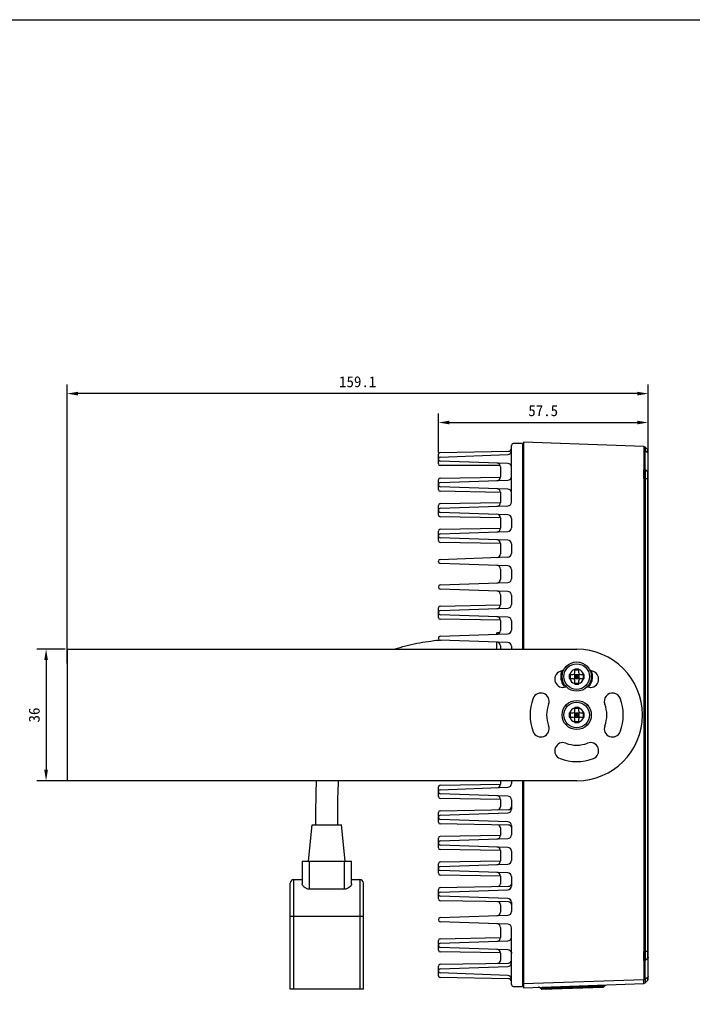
# Model space of a CAD drawing. Header units: millimetres. Extents: x 635 to 1283, y 8 to 421.
# Tile 6 of 12: x 882 to 1066, y 152 to 421. Entities that reach past the tile are written whole.
import ezdxf

# ---------------------------------------------------------------- set-up
doc = ezdxf.new("R2010")
doc.units = ezdxf.units.MM
doc.header["$LTSCALE"] = 32.67
doc.header["$PDMODE"] = 3
doc.header["$PDSIZE"] = 8
doc.layers.get('0').update_dxf_attribs({"linetype": 'CONTINUOUS'})
doc.layers.get('Defpoints').update_dxf_attribs({"linetype": 'CONTINUOUS'})
doc.layers.add('20_ALL_FEATURES', color=7, linetype='CONTINUOUS')
doc.layers.add('51__DRAFT_DIMS', color=7, linetype='CONTINUOUS')
doc.styles.get("Standard").update_dxf_attribs({"font": 'simfang.ttf'})
doc.dimstyles.new('DIMSTYLE_1', dxfattribs={"dimtxt": 3, "dimasz": 3, "dimexe": 2.5, "dimexo": 0.5, "dimgap": 0.75, "dimtad": 1, "dimdsep": 46, "dimtxsty": 'STANDARD', "dimblk": '_FILLED', "dimblk1": '_FILLED', "dimblk2": '_FILLED', "dimcen": 0.09, "dimclrt": 3, "dimazin": 2, "dimtp": 0.5, "dimtm": 0.5, "dimtfac": 1, "dimtofl": 0, "dimtmove": 0, "dimatfit": 3, "dimldrblk": '_FILLED', "dimfxl": 1, "dimtolj": 1, "dimarcsym": 0})
doc.dimstyles.new('DIMSTYLE_2', dxfattribs={"dimtxt": 3, "dimasz": 3, "dimexe": 2.5, "dimexo": 0.5, "dimgap": 0.75, "dimtad": 1, "dimdsep": 46, "dimtxsty": 'STANDARD', "dimblk": '_FILLED', "dimblk1": '_FILLED', "dimblk2": '_FILLED', "dimcen": 0.09, "dimclrt": 3, "dimazin": 2, "dimtp": 0.3, "dimtm": 0.3, "dimtfac": 1, "dimtofl": 0, "dimtmove": 0, "dimatfit": 3, "dimldrblk": '_FILLED', "dimfxl": 1, "dimtolj": 1, "dimarcsym": 0})

# ---------------------------------------------------------------- blocks, each defined once
blk = doc.blocks.new('_FILLED')
at = {"color": 0, "linetype": 'ByBlock'}
blk.add_solid([(0, 0), (-1, 0.167), (-1, -0.167)], dxfattribs=at)
blk = doc.blocks.new('*D36')
at = {"layer": '51__DRAFT_DIMS', "color": 0, "lineweight": -2}
for p, q in [((894.25, 248.67), (886.48, 248.67)), ((888.98, 245.67), (888.98, 215.67)), ((896.75, 212.67), (886.48, 212.67))]:
    blk.add_line(p, q, dxfattribs=at)
at = {"layer": 'Defpoints', "color": 0}
for p in [(894.75, 248.67), (888.98, 212.67), (897.25, 212.67)]:
    blk.add_point(p, dxfattribs=at)
at = {"layer": '51__DRAFT_DIMS', "color": 0, "linetype": 'ByBlock', "lineweight": -2, "xscale": 3, "yscale": 3, "zscale": 3}
for p, rotation in [((888.98, 248.67), 90), ((888.98, 212.67), 270)]:
    blk.add_blockref('_FILLED', p, dxfattribs=dict(at, rotation=rotation))
at = {"layer": '51__DRAFT_DIMS', "color": 251, "insert": (884.23, 230.66), "char_height": 3, "attachment_point": 2, "rotation": 90, "line_spacing_factor": 0.9}
blk.add_mtext('\\A1;36', dxfattribs=at)
blk = doc.blocks.new('*D37')
at = {"layer": '51__DRAFT_DIMS', "color": 0, "lineweight": -2}
for p, q in [((894.75, 244.72), (894.75, 321.08)), ((1053.85, 302.7), (1053.85, 321.08)), ((1050.85, 318.58), (897.75, 318.58))]:
    blk.add_line(p, q, dxfattribs=at)
at = {"layer": 'Defpoints', "color": 0}
for p in [(894.75, 318.58), (1053.85, 302.2), (894.75, 244.22)]:
    blk.add_point(p, dxfattribs=at)
at = {"layer": '51__DRAFT_DIMS', "color": 0, "linetype": 'ByBlock', "lineweight": -2, "xscale": 3, "yscale": 3, "zscale": 3, "rotation": 180}
blk.add_blockref('_FILLED', (894.75, 318.58), dxfattribs=at)
at = {"layer": '51__DRAFT_DIMS', "color": 0, "linetype": 'ByBlock', "lineweight": -2, "xscale": 3, "yscale": 3, "zscale": 3}
blk.add_blockref('_FILLED', (1053.85, 318.58), dxfattribs=at)
at = {"layer": '51__DRAFT_DIMS', "color": 251, "insert": (974.29, 323.33), "char_height": 3, "attachment_point": 2, "line_spacing_factor": 0.9}
blk.add_mtext('\\A1;159.1', dxfattribs=at)
blk = doc.blocks.new('*D38')
at = {"layer": '51__DRAFT_DIMS', "color": 0, "lineweight": -2}
for p, q in [((996.39, 302.48), (996.39, 313.17)), ((1053.85, 302.7), (1053.85, 313.17)), ((999.39, 310.67), (1050.85, 310.67))]:
    blk.add_line(p, q, dxfattribs=at)
at = {"layer": 'Defpoints', "color": 0}
for p in [(1053.85, 310.67), (996.39, 301.98), (1053.85, 302.2)]:
    blk.add_point(p, dxfattribs=at)
at = {"layer": '51__DRAFT_DIMS', "color": 0, "linetype": 'ByBlock', "lineweight": -2, "xscale": 3, "yscale": 3, "zscale": 3}
for p, rotation in [((996.39, 310.67), 179.9999625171), ((1053.85, 310.67), 359.9999625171)]:
    blk.add_blockref('_FILLED', p, dxfattribs=dict(at, rotation=rotation))
at = {"layer": '51__DRAFT_DIMS', "color": 251, "insert": (1025.08, 315.42), "char_height": 3, "attachment_point": 2, "rotation": 360, "line_spacing_factor": 0.9}
blk.add_mtext('\\A1;57.5', dxfattribs=at)

msp = doc.modelspace()

# ---------------------------------------------------------------- linework, layer by layer
msp.add_lwpolyline([(635.47, 420.86), (1282.748, 420.86), (1282.748, 8.445), (635.47, 8.445)], close=True)
at = {"layer": '20_ALL_FEATURES'}
for p, q in [((1016.391, 288.886), (1016.391, 304.427)), ((1019.391, 304.97), (1016.883, 304.926)), ((1019.391, 304.97), (1019.391, 248.67)), ((1019.391, 304.76), (1019.691, 304.77)), ((1019.691, 305.26), (1019.691, 248.67)), ((1052.65, 304.109), (1019.691, 305.26)), ((996.391, 299.37), (996.391, 301.979)), ((996.874, 301.239), (1015.426, 301.887)), ((996.883, 302.479), (1015.605, 302.806)), ((1052.65, 303.084), (1052.65, 297.814)), ((1053.711, 303.212), (1052.992, 303.956)), ((1052.992, 297.708), (1052.992, 302.975)), ((1052.992, 302.975), (1053.711, 302.448)), ((1053.711, 303.202), (1053.711, 303.212)), ((1053.711, 303.202), (1053.711, 303.212)), ((1053.711, 303.055), (1053.711, 303.202)), ((1053.711, 302.968), (1053.711, 303.123)), ((1053.711, 302.448), (1053.711, 303.055)), ((1053.711, 302.74), (1053.711, 302.968)), ((1053.711, 302.448), (1053.711, 302.74)), ((1053.711, 302.448), (1053.711, 297.182)), ((1053.851, 158.476), (1053.851, 302.865)), ((1015.426, 299.454), (996.874, 300.102)), ((1013.34, 298.87), (996.891, 298.87)), ((1013.391, 298.559), (1013.391, 295.781)), ((1053.711, 297.182), (1052.992, 297.708)), ((1053.711, 297.014), (1053.711, 297.182)), ((1053.711, 296.44), (1053.711, 297.014)), ((1053.711, 295.79), (1053.711, 296.44)), ((996.391, 292.362), (996.391, 294.979)), ((996.874, 294.239), (1015.426, 294.887)), ((996.883, 295.479), (1013.392, 295.767)), ((1052.65, 295.34), (1052.992, 295.337)), ((1052.65, 295.34), (1052.65, 166)), ((1052.992, 295.337), (1053.711, 295.337)), ((1052.992, 295.337), (1052.992, 166.003)), ((1053.711, 295.337), (1053.711, 295.79)), ((1053.851, 295.338), (1053.711, 295.337)), ((1053.711, 166.003), (1053.711, 295.337)), ((1015.426, 292.454), (996.874, 293.102)), ((1013.392, 291.574), (996.883, 291.862)), ((1013.391, 291.559), (1013.391, 288.781)), ((996.883, 288.479), (1013.392, 288.767)), ((996.391, 285.362), (996.391, 287.979)), ((996.874, 287.239), (1015.426, 287.887)), ((1015.426, 285.454), (996.874, 286.102)), ((1013.392, 284.574), (996.883, 284.862)), ((1013.391, 284.559), (1013.391, 281.781)), ((1016.391, 284.455), (1016.391, 281.886)), ((996.391, 278.362), (996.391, 280.979)), ((996.874, 280.239), (1015.426, 280.887)), ((996.883, 281.479), (1013.392, 281.767)), ((1015.426, 278.454), (996.874, 279.102)), ((1013.392, 277.574), (996.883, 277.862)), ((1013.391, 277.559), (1013.391, 274.781)), ((1016.391, 277.455), (1016.391, 274.886)), ((996.391, 272.602), (996.391, 272.739)), ((996.874, 273.239), (1015.426, 273.887)), ((1015.426, 271.454), (996.874, 272.102)), ((1013.391, 270.559), (1013.391, 267.781)), ((1016.391, 270.455), (1016.391, 267.886)), ((996.874, 266.239), (1015.426, 266.887)), ((996.391, 265.739), (996.391, 265.602)), ((1015.426, 264.454), (996.874, 265.102)), ((1013.391, 263.559), (1013.391, 260.781)), ((1016.391, 263.455), (1016.391, 260.886)), ((996.391, 257.362), (996.391, 259.979)), ((996.874, 259.239), (1015.426, 259.887)), ((996.883, 260.479), (1013.392, 260.767)), ((1015.426, 257.454), (996.874, 258.102)), ((1013.392, 256.574), (996.883, 256.862)), ((1013.391, 256.559), (1013.391, 253.781)), ((1016.391, 256.455), (1016.391, 253.886)), ((1013.182, 253.17), (1012.391, 253.17)), ((1012.391, 252.781), (1012.391, 253.17)), ((996.391, 251.739), (996.391, 251.602)), ((996.874, 252.239), (1015.426, 252.887)), ((1015.426, 250.454), (996.874, 251.102)), ((1012.391, 248.67), (1012.391, 250.56)), ((894.751, 248.67), (894.751, 212.67)), ((894.751, 248.67), (1034.251, 248.67)), ((1013.391, 249.559), (1013.391, 248.67)), ((1016.391, 249.455), (1016.391, 248.67)), ((1033.701, 242.22), (1033.701, 243.219)), ((1034.801, 242.942), (1033.701, 242.942)), ((1034.801, 242.22), (1034.801, 243.219)), ((1032.202, 241.72), (1033.201, 241.72)), ((1032.202, 240.62), (1033.201, 240.62)), ((1032.479, 241.72), (1032.479, 240.62)), ((1033.555, 240.474), (1034.948, 241.867)), ((1033.555, 241.867), (1034.948, 240.474)), ((1033.701, 241.72), (1034.801, 241.72)), ((1033.701, 240.62), (1033.701, 241.72)), ((1033.701, 241.17), (1034.801, 241.17)), ((1033.701, 240.62), (1034.801, 240.62)), ((1033.701, 239.121), (1033.701, 240.12)), ((1034.251, 241.72), (1034.251, 240.62)), ((1034.801, 241.72), (1034.801, 240.62)), ((1034.801, 239.121), (1034.801, 240.12)), ((1035.301, 241.72), (1036.3, 241.72)), ((1035.301, 240.62), (1036.3, 240.62)), ((1036.023, 241.72), (1036.023, 240.62)), ((1033.701, 239.398), (1034.801, 239.398)), ((1033.701, 231.72), (1033.701, 232.719)), ((1034.801, 232.442), (1033.701, 232.442)), ((1034.801, 231.72), (1034.801, 232.719)), ((1032.202, 231.22), (1033.201, 231.22)), ((1032.202, 230.12), (1033.201, 230.12)), ((1032.479, 231.22), (1032.479, 230.12)), ((1033.555, 229.974), (1034.948, 231.367)), ((1033.555, 231.367), (1034.948, 229.974)), ((1033.701, 231.22), (1034.801, 231.22)), ((1033.701, 230.12), (1033.701, 231.22)), ((1033.701, 230.67), (1034.801, 230.67)), ((1033.701, 230.12), (1034.801, 230.12)), ((1033.701, 228.621), (1033.701, 229.62)), ((1034.251, 231.22), (1034.251, 230.12)), ((1034.801, 231.22), (1034.801, 230.12)), ((1034.801, 228.621), (1034.801, 229.62)), ((1035.301, 231.22), (1036.3, 231.22)), ((1035.301, 230.12), (1036.3, 230.12)), ((1036.023, 231.22), (1036.023, 230.12)), ((1033.701, 228.898), (1034.801, 228.898)), ((1034.251, 212.67), (894.751, 212.67)), ((996.391, 208.362), (996.391, 210.979)), ((996.874, 210.239), (1015.426, 210.887)), ((996.883, 211.479), (1013.392, 211.767)), ((1013.391, 212.67), (1013.391, 211.781)), ((1016.391, 212.67), (1016.391, 211.886)), ((1019.391, 212.67), (1019.391, 156.37)), ((1019.691, 212.67), (1019.691, 156.081)), ((1015.426, 208.454), (996.874, 209.102)), ((1013.392, 207.574), (996.883, 207.862)), ((1013.391, 207.559), (1013.391, 205.556)), ((1016.391, 207.455), (1016.391, 204.886)), ((996.883, 204.481), (1015.605, 204.808)), ((996.391, 201.364), (996.391, 203.982)), ((996.874, 203.239), (1015.426, 203.887)), ((1015.426, 201.454), (996.874, 202.102)), ((960.851, 190.656), (961.851, 200.656)), ((961.852, 200.656), (969.851, 200.656)), ((970.851, 190.656), (969.851, 200.656)), ((1015.605, 200.537), (996.883, 200.864)), ((1013.391, 199.79), (1013.391, 197.781)), ((1016.391, 200.455), (1016.391, 197.886)), ((996.391, 194.362), (996.391, 196.979)), ((996.874, 196.239), (1015.426, 196.887)), ((996.883, 197.479), (1013.392, 197.767)), ((1015.426, 194.454), (996.874, 195.102)), ((1013.392, 193.574), (996.883, 193.862)), ((1013.391, 193.559), (1013.391, 190.781)), ((1016.391, 193.455), (1016.391, 190.886)), ((959.101, 190.656), (972.601, 190.656)), ((959.101, 190.656), (959.101, 184.456)), ((961.101, 183.034), (961.101, 190.656)), ((970.601, 190.656), (970.601, 183.034)), ((972.601, 184.456), (972.601, 190.656)), ((996.391, 187.362), (996.391, 189.979)), ((996.874, 189.239), (1015.426, 189.887)), ((996.883, 190.479), (1013.392, 190.767)), ((1015.426, 187.454), (996.874, 188.102)), ((1013.392, 186.574), (996.883, 186.862)), ((1013.391, 186.559), (1013.391, 184.553)), ((1016.391, 186.455), (1016.391, 183.886)), ((955.851, 155.656), (955.851, 184.656)), ((956.851, 185.656), (959.101, 185.656)), ((956.851, 155.656), (956.851, 185.656)), ((972.601, 185.656), (974.851, 185.656)), ((974.851, 185.656), (974.851, 155.656)), ((975.851, 155.656), (975.851, 184.656)), ((996.883, 183.479), (1015.605, 183.806)), ((970.601, 183.034), (961.101, 183.034)), ((996.391, 180.362), (996.391, 182.979)), ((996.874, 182.239), (1015.426, 182.887)), ((1015.426, 180.454), (996.874, 181.102)), ((1015.605, 179.535), (996.883, 179.862)), ((1013.391, 178.787), (1013.391, 176.781)), ((1016.391, 179.455), (1016.391, 176.886)), ((955.851, 175.656), (975.851, 175.656)), ((996.874, 175.239), (1015.426, 175.887)), ((996.391, 174.739), (996.391, 174.602)), ((1015.426, 173.454), (996.874, 174.102)), ((1013.391, 172.559), (1013.391, 169.781)), ((1016.391, 156.914), (1016.391, 172.455)), ((996.883, 169.479), (1013.392, 169.767)), ((996.391, 166.362), (996.391, 168.979)), ((996.874, 168.239), (1015.426, 168.887)), ((1015.426, 166.454), (996.874, 167.102)), ((1013.392, 165.574), (996.883, 165.862)), ((1013.391, 165.559), (1013.391, 163.553)), ((1019.391, 165.519), (1019.691, 165.519)), ((1053.711, 166.003), (1052.992, 166.003)), ((1053.851, 166.003), (1053.711, 166.003)), ((1053.711, 165.55), (1053.711, 166.003)), ((1053.711, 164.901), (1053.711, 165.55)), ((1053.711, 164.507), (1053.711, 164.901)), ((1053.711, 164.159), (1053.711, 164.507)), ((996.391, 159.362), (996.391, 161.979)), ((996.874, 161.239), (1015.426, 161.887)), ((996.883, 162.479), (1015.605, 162.806)), ((1019.691, 163.399), (1019.391, 163.407)), ((1052.65, 163.527), (1052.65, 158.256)), ((1052.992, 163.633), (1053.711, 164.159)), ((1052.992, 158.366), (1052.992, 163.633)), ((1053.711, 164.159), (1053.711, 158.892)), ((1015.426, 159.454), (996.874, 160.102)), ((1015.605, 158.535), (996.883, 158.862)), ((1016.883, 156.414), (1019.391, 156.37)), ((1019.691, 157.448), (1019.391, 157.456)), ((1019.691, 156.57), (1019.391, 156.581)), ((1052.65, 158.256), (1019.691, 157.105)), ((1019.691, 156.081), (1052.65, 157.232)), ((1040.744, 156.303), (1024.511, 155.737)), ((1024.726, 155.656), (1041.475, 156.241)), ((1025.58, 156.286), (1025.601, 155.687)), ((1025.585, 156.14), (1040.584, 156.664)), ((1040.6, 156.211), (1040.579, 156.81)), ((1040.584, 156.664), (1040.737, 156.669)), ((1040.737, 156.669), (1040.886, 156.674)), ((1040.887, 156.308), (1040.744, 156.303)), ((1040.886, 156.674), (1041.031, 156.679)), ((1041.024, 156.313), (1040.887, 156.308)), ((1041.272, 156.322), (1041.024, 156.313)), ((1041.031, 156.679), (1041.169, 156.684)), ((1041.169, 156.684), (1042.036, 156.715)), ((1041.684, 156.336), (1041.272, 156.322)), ((1042.036, 156.715), (1041.684, 156.336)), ((1053.711, 158.892), (1052.992, 158.366)), ((1052.992, 157.384), (1053.711, 158.128)), ((1053.711, 158.478), (1053.711, 158.892)), ((1053.711, 158.128), (1053.711, 158.6)), ((975.851, 155.656), (955.851, 155.656)), ((1024.132, 156.089), (1024.84, 156.114)), ((1024.511, 155.737), (1024.132, 156.089)), ((1024.521, 155.737), (1024.511, 155.737)), ((1024.84, 156.114), (1025.121, 156.124)), ((1025.121, 156.124), (1025.427, 156.135)), ((1025.427, 156.135), (1025.585, 156.14))]:
    msp.add_line(p, q, dxfattribs=at)
for points in [[(1053.711, 303.123), (1053.711, 303.173), (1053.711, 303.202)], [(1053.711, 158.128), (1053.711, 158.138), (1053.711, 158.168), (1053.711, 158.217), (1053.711, 158.286), (1053.711, 158.478)]]:
    msp.add_lwpolyline(points, dxfattribs=at)
for centre, radius in [((1034.251, 241.17), 4), ((1034.251, 241.17), 3.5), ((1034.251, 230.67), 4), ((1034.251, 230.67), 3.5)]:
    msp.add_circle(centre, radius, dxfattribs=at)
for centre, radius, start, end in [((1016.891, 304.427), 0.5, 91, 180), ((996.891, 301.979), 0.5, 90.99999, 180.00007), ((1015.391, 302.886), 1, 272, 359.99843), ((1015.591, 303.606), 0.8, 270.99994, 359.99993), ((1052.633, 303.609), 0.5, 43.99978, 87.99948), ((1053.351, 302.865), 0.5, 359.99998, 43.99997), ((996.891, 300.739), 0.5, 91.99982, 180.00032), ((996.891, 300.602), 0.5, 179.99968, 268.00018), ((999.738, 300.601), 3.347, 179.98692, 183.84094), ((996.891, 299.37), 0.5, 180.00008, 269.99999), ((1012.391, 298.559), 1, 0.00011, 88.00105), ((1015.391, 298.455), 1, 359.9642, 88), ((996.891, 294.979), 0.5, 90.99999, 180.0001), ((996.891, 293.739), 0.5, 91.99982, 180.00032), ((996.891, 293.602), 0.5, 179.99967, 268.00021), ((1012.391, 295.781), 1, 271.999, 359.99989), ((1015.391, 295.886), 1, 272, 0.02992), ((996.891, 292.362), 0.5, 179.9999, 269.00001), ((1012.391, 291.559), 1, 0.00011, 88.00105), ((1015.391, 291.455), 1, 359.9996, 88), ((996.891, 287.979), 0.5, 91, 180.0001), ((1012.391, 288.781), 1, 271.999, 359.99989), ((1015.391, 288.886), 1, 272, 0), ((996.891, 286.739), 0.5, 91.99984, 180.00032), ((996.891, 286.602), 0.5, 179.99966, 268.00029), ((1012.391, 284.559), 1, 0.00011, 88.00105), ((996.891, 285.362), 0.5, 179.99995, 269.00002), ((1015.391, 284.455), 1, 0, 88), ((996.891, 280.979), 0.5, 90.99999, 180.00007), ((996.891, 279.739), 0.5, 91.99982, 180.00032), ((1012.391, 281.781), 1, 271.999, 359.99989), ((1015.391, 281.886), 1, 272, 0), ((996.891, 279.602), 0.5, 179.99966, 268.00029), ((996.891, 278.362), 0.5, 179.99995, 269.00002), ((1012.391, 277.559), 1, 0.00011, 88.00105), ((1015.391, 277.455), 1, 0, 88), ((1012.391, 274.781), 1, 271.999, 359.99989), ((1015.391, 274.886), 1, 272, 0), ((996.891, 272.739), 0.5, 92, 180), ((996.891, 272.602), 0.5, 180, 268), ((1012.391, 270.559), 1, 0, 88.00105), ((1015.391, 270.455), 1, 359.99373, 88), ((1012.391, 267.781), 1, 271.999, 0), ((1015.391, 267.886), 1, 272, 0), ((996.891, 265.739), 0.5, 92, 180), ((996.891, 265.602), 0.5, 180, 268), ((1012.391, 263.559), 1, 0.00011, 88.00105), ((1015.391, 263.455), 1, 0, 88), ((996.891, 259.979), 0.5, 91, 180.0001), ((996.891, 258.739), 0.5, 91.99982, 180.00032), ((996.891, 258.602), 0.5, 179.99966, 268.00021), ((1012.391, 260.781), 1, 271.999, 359.99989), ((1015.391, 260.886), 1, 272, 0), ((996.891, 257.362), 0.5, 179.99995, 269.00003), ((1012.391, 256.559), 1, 0.00011, 88.00105), ((1015.391, 256.455), 1, 0, 88), ((1012.391, 253.781), 1, 271.999, 359.99989), ((1015.391, 253.886), 1, 272, 0), ((996.891, 251.739), 0.5, 92, 180), ((996.891, 251.602), 0.5, 180.00001, 268), ((1012.391, 249.559), 1, 0.00011, 88.00105), ((1015.391, 249.455), 1, 0, 88), ((1034.251, 230.67), 18, 270, 90), ((1030.488, 240.473), 2.25, 111, 291), ((1034.251, 230.67), 12.75, 106.42843, 111), ((1034.229, 241.171), 4.348, 159.88265, 164.85416), ((1034.242, 241.166), 4.362, 158.64596, 159.88458), ((1034.251, 241.17), 2, 105.96201, 164.03799), ((1034.174, 93.301), 149.919, 89.97045, 90.18065), ((1034.329, 93.301), 149.919, 89.81935, 90.02955), ((1034.251, 241.17), 2, 15.96201, 74.03799), ((1038.014, 240.473), 2.25, 249, 69), ((1034.251, 230.67), 12.75, 69, 73.57157), ((1034.251, 241.17), 2, 195.96201, 254.03799), ((1033.201, 242.22), 0.5, 270, 0), ((1033.201, 240.12), 0.5, 0, 90), ((1035.301, 242.22), 0.5, 180, 270), ((1034.251, 241.17), 2, 285.96201, 344.03799), ((1035.301, 240.12), 0.5, 90, 180), ((1034.24, 241.176), 4.361, 214.60427, 219.60703), ((1034.231, 241.169), 4.35, 219.60813, 221.68514), ((1034.251, 230.67), 8.25, 110.46028, 111), ((1034.174, 389.04), 149.919, 269.81935, 270.02955), ((1034.329, 389.04), 149.919, 269.97045, 270.18065), ((1034.251, 230.67), 8.25, 69, 69.53972), ((1034.229, 241.169), 4.35, 318.45843, 319.9977), ((1034.222, 241.176), 4.36, 319.99898, 324.96621), ((1034.251, 230.67), 12.75, 159, 201), ((1024.449, 234.433), 2.25, 339, 159), ((1044.054, 234.433), 2.25, 21, 201), ((1034.251, 230.67), 12.75, 339, 21), ((1034.251, 230.67), 8.25, 159, 201), ((1034.251, 230.67), 2, 105.96201, 164.03799), ((1033.201, 231.72), 0.5, 270, 0), ((1034.174, 82.801), 149.919, 89.97045, 90.18065), ((1034.329, 82.801), 149.919, 89.81935, 90.02955), ((1034.251, 230.67), 2, 15.96201, 74.03799), ((1035.301, 231.72), 0.5, 180, 270), ((1034.251, 230.67), 8.25, 339, 21), ((1034.251, 230.67), 2, 195.96201, 254.03799), ((1033.201, 229.62), 0.5, 0, 90), ((1034.251, 230.67), 2, 285.96201, 344.03799), ((1035.301, 229.62), 0.5, 90, 180), ((1024.449, 226.907), 2.25, 201, 21), ((1034.174, 378.54), 149.919, 269.81935, 270.02955), ((1034.329, 378.54), 149.919, 269.97045, 270.18065), ((1044.054, 226.907), 2.25, 159, 339), ((1030.488, 220.868), 2.25, 69, 249), ((1034.251, 230.67), 8.25, 249, 291), ((1038.014, 220.868), 2.25, 291, 111), ((1034.251, 230.67), 12.75, 249, 291), ((996.891, 210.979), 0.5, 90.99999, 180.00007), ((996.891, 209.739), 0.5, 91.99982, 180.00032), ((1012.391, 211.781), 1, 271.999, 359.99989), ((1015.391, 211.886), 1, 272, 0), ((996.891, 209.602), 0.5, 179.99966, 268.00029), ((996.891, 208.362), 0.5, 179.9999, 269), ((1012.391, 207.559), 1, 0.00011, 88.00105), ((1015.391, 207.455), 1, 0, 88), ((1012.591, 205.556), 0.8, 270.99976, 359.99999), ((1015.391, 204.886), 1, 272, 0), ((1015.591, 205.608), 0.8, 270.99997, 352.44635), ((996.891, 203.982), 0.5, 90.99999, 180.00007), ((996.891, 202.739), 0.5, 91.99982, 180.00032), ((996.891, 202.602), 0.5, 179.99966, 268.00021), ((996.891, 201.364), 0.5, 179.99995, 269.00003), ((1012.591, 199.79), 0.8, 0.00001, 89.00031), ((1015.391, 200.455), 1, 0.00008, 88), ((1015.591, 199.738), 0.8, 14.88576, 89.00003), ((996.891, 196.979), 0.5, 90.99999, 180.00007), ((1012.391, 197.781), 1, 271.999, 359.99989), ((1015.391, 197.886), 1, 272, 0), ((996.891, 195.739), 0.5, 91.99982, 180.00032), ((999.79, 195.739), 3.399, 177.97022, 180.00137), ((996.891, 195.602), 0.5, 179.99966, 268.00021), ((996.891, 194.362), 0.5, 179.9999, 269.00001), ((1012.391, 193.559), 1, 0.00011, 88.00105), ((1015.391, 193.455), 1, 0, 88), ((996.891, 189.979), 0.5, 90.99999, 180.00007), ((996.891, 188.739), 0.5, 91.99982, 180.00032), ((996.891, 188.602), 0.5, 179.99966, 268.00021), ((1012.391, 190.781), 1, 271.999, 359.99989), ((1015.391, 190.886), 1, 272, 0), ((996.891, 187.362), 0.5, 179.99995, 269.00003), ((1012.391, 186.559), 1, 0.00011, 88.00105), ((1015.391, 186.455), 1, 0, 88), ((956.851, 184.656), 1, 90, 180), ((974.851, 184.656), 1, 0, 90), ((996.891, 182.979), 0.5, 90.99999, 180.00007), ((1012.591, 184.553), 0.8, 270.99976, 359.99999), ((1015.391, 183.886), 1, 272, 0), ((1015.591, 184.606), 0.8, 270.99997, 352.44636), ((996.891, 181.739), 0.5, 91.99976, 180.00032), ((996.891, 181.602), 0.5, 179.99934, 268.00021), ((1015.391, 179.455), 1, 0.00008, 88), ((996.891, 180.362), 0.5, 179.99995, 269.00002), ((1012.591, 178.787), 0.8, 0.00001, 89), ((1015.591, 178.735), 0.8, 7.40059, 89.00003), ((996.891, 174.739), 0.5, 92, 180), ((1012.391, 176.781), 1, 271.999, 0), ((1015.391, 176.886), 1, 272, 0), ((996.891, 174.602), 0.5, 180, 268), ((1012.391, 172.559), 1, 0.00011, 88.00105), ((1015.391, 172.455), 1, 0, 88), ((1012.391, 169.781), 1, 271.999, 359.99989), ((1015.391, 169.886), 1, 272, 0.02992), ((996.891, 168.979), 0.5, 90.99999, 180.0001), ((996.891, 167.739), 0.5, 91.99982, 180.00032), ((996.891, 167.602), 0.5, 179.99966, 268.00029), ((996.891, 166.362), 0.5, 179.99995, 269.00002), ((1012.391, 165.559), 1, 0.00011, 88.00105), ((1015.391, 165.455), 1, 7.33149, 88), ((1014.847, 165.419), 1.547, 12.48512, 17.72598), ((996.891, 161.979), 0.5, 90.99999, 180.0001), ((1012.591, 163.553), 0.8, 270.99976, 359.99999), ((1015.391, 162.886), 1, 272, 359.99843), ((1015.591, 163.606), 0.8, 270.99997, 352.44636), ((996.891, 160.739), 0.5, 91.99982, 180.00032), ((999.79, 160.739), 3.399, 177.97022, 180.00137), ((996.891, 160.602), 0.5, 179.99966, 268.00021), ((996.891, 159.362), 0.5, 179.9999, 269.00001), ((1015.391, 158.455), 1, 359.9642, 88), ((1015.591, 157.735), 0.8, 0.00003, 89.00006), ((1016.891, 156.914), 0.5, 180, 269), ((1023.791, 155.724), 0.5, 47, 92), ((1041.464, 156.541), 0.3, 272, 317), ((1052.633, 157.731), 0.5, 272.00052, 316.00022), ((1053.351, 158.476), 0.5, 315.99995, 0.00032), ((1024.715, 155.956), 0.3, 227, 272)]:
    msp.add_arc(centre, radius, start, end, dxfattribs=at)
for points, knots in [([(1052.65, 304.109), (1052.651, 304.109), (1052.65, 304.1), (1052.652, 304.09), (1052.652, 304.068), (1052.653, 304.039), (1052.653, 304.001), (1052.653, 303.935), (1052.654, 303.832), (1052.653, 303.686), (1052.653, 303.51), (1052.652, 303.306), (1052.651, 303.161), (1052.65, 303.084)], [0, 0, 0, 0, 0.0042238, 0.0166184, 0.0371667, 0.0658165, 0.1025118, 0.1471915, 0.2600368, 0.403262, 0.5756807, 0.7753847, 1, 1, 1, 1]), ([(1052.65, 303.084), (1052.682, 303.083), (1052.802, 303.072), (1052.921, 303.027), (1052.992, 302.975)], [0, 0, 0, 0, 0.2634911, 1, 1, 1, 1]), ([(1052.992, 303.956), (1052.994, 303.956), (1052.992, 303.948), (1052.994, 303.939), (1052.993, 303.917), (1052.994, 303.889), (1052.994, 303.853), (1052.995, 303.79), (1052.995, 303.691), (1052.995, 303.551), (1052.994, 303.382), (1052.993, 303.187), (1052.993, 303.048), (1052.992, 302.975)], [0, 0, 0, 0, 0.004185, 0.0166057, 0.0372023, 0.0658944, 0.1025998, 0.1472354, 0.2599638, 0.4032345, 0.5754888, 0.7749898, 1, 1, 1, 1]), ([(1053.851, 302.203), (1053.851, 302.249), (1053.823, 302.347), (1053.752, 302.418), (1053.711, 302.448)], [0, 0, 0, 0, 0.4719953, 1, 1, 1, 1]), ([(1052.65, 295.34), (1052.651, 295.568), (1052.654, 296.392), (1052.654, 297.217), (1052.65, 297.814)], [0, 0, 0, 0, 0.2758087, 1, 1, 1, 1]), ([(1052.65, 297.814), (1052.651, 297.637), (1052.655, 296.813), (1052.653, 295.988), (1052.65, 295.34)], [0, 0, 0, 0, 0.2142773, 1, 1, 1, 1]), ([(1052.65, 297.814), (1052.682, 297.813), (1052.802, 297.803), (1052.921, 297.76), (1052.992, 297.708)], [0, 0, 0, 0, 0.2641261, 1, 1, 1, 1]), ([(1052.992, 297.708), (1052.993, 297.539), (1052.996, 296.748), (1052.995, 295.958), (1052.992, 295.337)], [0, 0, 0, 0, 0.2144352, 1, 1, 1, 1]), ([(1053.851, 296.936), (1053.851, 296.982), (1053.823, 297.08), (1053.752, 297.151), (1053.711, 297.182)], [0, 0, 0, 0, 0.472076, 1, 1, 1, 1]), ([(984.401, 248.679), (986.396, 249.367), (990.457, 250.394), (994.595, 250.97), (996.648, 251.172)], [0, 0, 0, 0, 0.5057777, 1, 1, 1, 1]), ([(1037.792, 238.673), (1038.199, 239.253), (1038.733, 240.639), (1038.536, 242.111), (1038.275, 242.77)], [0, 0, 0, 0, 0.4999856, 1, 1, 1, 1]), ([(1030.032, 242.307), (1029.869, 241.704), (1029.805, 240.411), (1030.295, 239.214), (1030.65, 238.699)], [0, 0, 0, 0, 0.5000207, 1, 1, 1, 1]), ([(962.851, 200.656), (962.855, 201.648), (962.86, 205.653), (962.896, 209.66), (963.042, 212.67)], [0, 0, 0, 0, 0.247553, 1, 1, 1, 1]), ([(968.851, 200.656), (968.853, 201.665), (968.856, 205.67), (968.899, 209.678), (969.053, 212.67)], [0, 0, 0, 0, 0.2518542, 1, 1, 1, 1]), ([(961.101, 183.034), (960.819, 183.034), (960.286, 183.13), (959.734, 183.462), (959.416, 183.776), (959.247, 184.003), (959.135, 184.228), (959.101, 184.383), (959.101, 184.456)], [0, 0, 0, 0, 0.3196464, 0.5974497, 0.7170208, 0.8236209, 0.9176547, 1, 1, 1, 1]), ([(972.601, 184.456), (972.601, 184.383), (972.568, 184.228), (972.456, 184.003), (972.286, 183.776), (971.969, 183.462), (971.417, 183.13), (970.883, 183.034), (970.601, 183.034)], [0, 0, 0, 0, 0.082343, 0.1763656, 0.2829644, 0.4025319, 0.6803391, 1, 1, 1, 1]), ([(1052.992, 166.003), (1052.968, 166.003), (1052.854, 166.002), (1052.74, 166.001), (1052.65, 166)], [0, 0, 0, 0, 0.2129264, 1, 1, 1, 1]), ([(1052.65, 166), (1052.682, 166), (1052.796, 166.001), (1052.91, 166.002), (1052.992, 166.003)], [0, 0, 0, 0, 0.2775934, 1, 1, 1, 1]), ([(1052.65, 163.527), (1052.651, 163.704), (1052.655, 164.528), (1052.653, 165.352), (1052.65, 166)], [0, 0, 0, 0, 0.2142772, 1, 1, 1, 1]), ([(1052.65, 166), (1052.651, 165.773), (1052.654, 164.948), (1052.654, 164.124), (1052.65, 163.527)], [0, 0, 0, 0, 0.2758089, 1, 1, 1, 1]), ([(1052.992, 166.003), (1052.993, 165.785), (1052.995, 164.995), (1052.995, 164.205), (1052.992, 163.633)], [0, 0, 0, 0, 0.2759899, 1, 1, 1, 1]), ([(1053.851, 164.405), (1053.851, 164.359), (1053.823, 164.261), (1053.752, 164.189), (1053.711, 164.159)], [0, 0, 0, 0, 0.4720539, 1, 1, 1, 1]), ([(1052.65, 163.527), (1052.682, 163.527), (1052.802, 163.538), (1052.921, 163.581), (1052.992, 163.633)], [0, 0, 0, 0, 0.2641077, 1, 1, 1, 1]), ([(1053.851, 159.138), (1053.851, 159.092), (1053.823, 158.994), (1053.752, 158.923), (1053.711, 158.892)], [0, 0, 0, 0, 0.4719732, 1, 1, 1, 1]), ([(1052.65, 158.256), (1052.682, 158.257), (1052.802, 158.269), (1052.921, 158.313), (1052.992, 158.366)], [0, 0, 0, 0, 0.263474, 1, 1, 1, 1]), ([(1052.65, 157.232), (1052.651, 157.232), (1052.65, 157.241), (1052.652, 157.25), (1052.652, 157.273), (1052.653, 157.302), (1052.653, 157.339), (1052.653, 157.406), (1052.654, 157.508), (1052.653, 157.655), (1052.653, 157.831), (1052.652, 158.035), (1052.651, 158.179), (1052.65, 158.256)], [0, 0, 0, 0, 0.004224, 0.0166187, 0.0371671, 0.0658171, 0.1025126, 0.1471923, 0.2600376, 0.4032627, 0.5756813, 0.7753849, 1, 1, 1, 1]), ([(1052.992, 158.366), (1052.993, 158.292), (1052.993, 158.153), (1052.994, 157.958), (1052.995, 157.789), (1052.995, 157.649), (1052.995, 157.551), (1052.994, 157.487), (1052.994, 157.451), (1052.993, 157.424), (1052.994, 157.402), (1052.992, 157.393), (1052.994, 157.384), (1052.992, 157.384)], [0, 0, 0, 0, 0.2250404, 0.4245589, 0.5968193, 0.7400856, 0.8528011, 0.8974286, 0.9341257, 0.9628101, 0.9834003, 0.9958167, 1, 1, 1, 1])]:
    msp.add_open_spline(points, degree=3, knots=knots, dxfattribs=at)
for points in [[(997.086, 251.111), (997.115, 251.099), (997.146, 251.092), (997.177, 251.091)], [(1032.202, 241.72), (1032.202, 241.537), (1032.201, 241.17), (1032.202, 240.804), (1032.202, 240.62)], [(1036.3, 240.62), (1036.301, 240.804), (1036.301, 241.17), (1036.301, 241.537), (1036.3, 241.72)], [(1032.202, 231.22), (1032.202, 231.037), (1032.201, 230.67), (1032.202, 230.304), (1032.202, 230.12)], [(1036.3, 230.12), (1036.301, 230.304), (1036.301, 230.67), (1036.301, 231.037), (1036.3, 231.22)], [(1016.358, 165.754), (1016.379, 165.656), (1016.391, 165.555), (1016.391, 165.455)]]:
    msp.add_open_spline(points, degree=3, dxfattribs=at)

# ---------------------------------------------------------------- dimensions: what is measured, and where the dimension line sits
at = {"layer": '51__DRAFT_DIMS'}
for base, p1, p2, angle, dimstyle, picture, middle in [((894.751, 318.577), (1053.851, 302.203), (894.751, 244.223), 180, 'DIMSTYLE_1', '*D37', (974.29, 318.577)), ((888.983, 212.67), (894.751, 248.67), (897.251, 212.67), 270, 'DIMSTYLE_2', '*D36', (888.983, 230.661))]:
    dim = msp.add_linear_dim(base=base, p1=p1, p2=p2, angle=angle, dimstyle=dimstyle, override={"dimclrt": 251}, dxfattribs=at)
    dim.commit()
    dim.dimension.update_dxf_attribs({"geometry": picture, "text_midpoint": middle, "dimtype": 160})
dim = msp.add_linear_dim(base=(1053.851, 310.672), p1=(996.391, 301.979), p2=(1053.851, 302.203), angle=359.99996, text='57.5', dimstyle='DIMSTYLE_2', override={"dimclrt": 251}, dxfattribs=at)
dim.commit()
dim.dimension.update_dxf_attribs({"geometry": '*D38', "text_midpoint": (1025.077, 310.672), "dimtype": 160})

doc.saveas('drawing.dxf')
